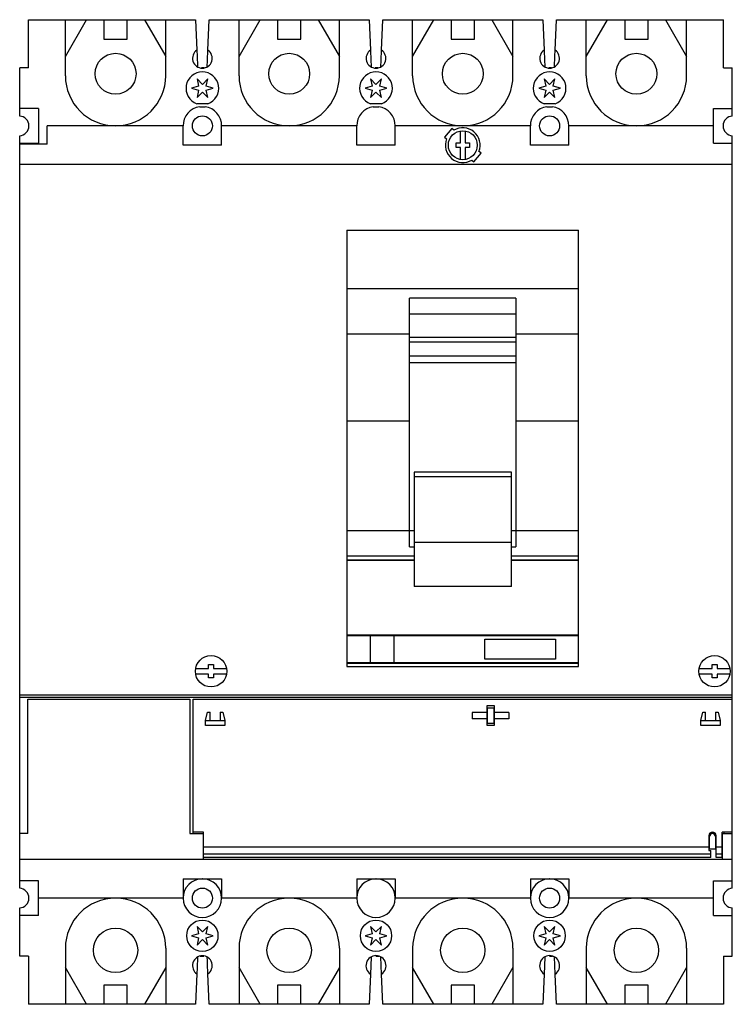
# Model space of a CAD drawing. Header units: millimetres. Extents: x 26 to 210, y 34 to 289.
import ezdxf

# ---------------------------------------------------------------- set-up
doc = ezdxf.new("R2010")
doc.units = ezdxf.units.MM
doc.header["$LTSCALE"] = 21.19922
doc.layers.get('0').update_dxf_attribs({"linetype": 'CONTINUOUS'})

msp = doc.modelspace()

# ---------------------------------------------------------------- linework, layer by layer
at = {"color": 7, "linetype": 'Continuous'}
for p, q in [((27.86, 276.61), (27.86, 289.11)), ((27.86, 289.11), (71.21, 289.11)), ((37.46, 279.59), (42.96, 289.11)), ((37.46, 274.61), (37.46, 289.11)), ((47.46, 289.11), (47.46, 284.11)), ((53.46, 284.11), (53.46, 289.11)), ((57.96, 289.11), (63.46, 279.59)), ((63.46, 274.61), (63.46, 289.11)), ((71.21, 289.11), (71.54, 281.23)), ((74.39, 281.23), (74.71, 289.11)), ((74.71, 289.11), (116.21, 289.11)), ((82.46, 279.59), (87.96, 289.11)), ((82.46, 274.61), (82.46, 289.11)), ((92.46, 289.11), (92.46, 284.11)), ((98.46, 284.11), (98.46, 289.11)), ((102.96, 289.11), (108.46, 279.59)), ((108.46, 274.61), (108.46, 289.11)), ((116.21, 289.11), (116.54, 281.23)), ((119.39, 281.23), (119.71, 289.11)), ((119.71, 289.11), (161.21, 289.11)), ((127.46, 279.59), (132.96, 289.11)), ((127.46, 274.61), (127.46, 289.11)), ((137.46, 289.11), (137.46, 284.11)), ((143.46, 284.11), (143.46, 289.11)), ((147.96, 289.11), (153.46, 279.59)), ((153.46, 274.61), (153.46, 289.11)), ((161.21, 289.11), (161.54, 281.23)), ((164.39, 281.23), (164.71, 289.11)), ((164.71, 289.11), (208.06, 289.11)), ((172.46, 279.59), (177.96, 289.11)), ((172.46, 274.61), (172.46, 289.11)), ((182.46, 289.11), (182.46, 284.11)), ((188.46, 284.11), (188.46, 289.11)), ((192.96, 289.11), (198.46, 279.59)), ((198.46, 274.61), (198.46, 289.11)), ((208.06, 276.61), (208.06, 289.11)), ((47.46, 284.11), (53.46, 284.11)), ((92.46, 284.11), (98.46, 284.11)), ((137.46, 284.11), (143.46, 284.11)), ((182.46, 284.11), (188.46, 284.11)), ((25.61, 264.16), (25.61, 276.61)), ((27.86, 276.61), (25.61, 276.61)), ((71.7, 277.08), (71.7, 276.9)), ((73.46, 276.61), (72.75, 276.61)), ((74.22, 276.96), (74.22, 277)), ((116.7, 277.08), (116.7, 276.9)), ((118.46, 276.61), (117.75, 276.61)), ((119.22, 276.96), (119.22, 277)), ((161.7, 277.08), (161.7, 276.9)), ((163.46, 276.61), (162.75, 276.61)), ((164.22, 276.96), (164.22, 277)), ((208.06, 276.61), (210.31, 276.61)), ((210.31, 264.16), (210.31, 276.61)), ((71.57, 273.79), (72, 271.87)), ((72.96, 272.35), (71.57, 273.79)), ((74.35, 273.79), (72.96, 272.35)), ((73.92, 271.87), (74.35, 273.79)), ((116.57, 273.79), (117, 271.87)), ((117.96, 272.35), (116.57, 273.79)), ((119.35, 273.79), (117.96, 272.35)), ((118.92, 271.87), (119.35, 273.79)), ((161.57, 273.79), (162, 271.87)), ((162.96, 272.35), (161.57, 273.79)), ((164.35, 273.79), (162.96, 272.35)), ((163.92, 271.87), (164.35, 273.79)), ((72, 271.87), (70.16, 271.36)), ((70.16, 271.36), (72, 270.86)), ((72, 270.86), (71.57, 268.93)), ((71.57, 268.93), (72.96, 270.37)), ((72.96, 270.37), (74.35, 268.93)), ((75.76, 271.36), (73.92, 271.87)), ((73.92, 270.86), (75.76, 271.36)), ((74.35, 268.93), (73.92, 270.86)), ((117, 271.87), (115.16, 271.36)), ((115.16, 271.36), (117, 270.86)), ((117, 270.86), (116.57, 268.93)), ((116.57, 268.93), (117.96, 270.37)), ((117.96, 270.37), (119.35, 268.93)), ((120.76, 271.36), (118.92, 271.87)), ((118.92, 270.86), (120.76, 271.36)), ((119.35, 268.93), (118.92, 270.86)), ((162, 271.87), (160.16, 271.36)), ((160.16, 271.36), (162, 270.86)), ((162, 270.86), (161.57, 268.93)), ((161.57, 268.93), (162.96, 270.37)), ((162.96, 270.37), (164.35, 268.93)), ((165.76, 271.36), (163.92, 271.87)), ((163.92, 270.86), (165.76, 271.36)), ((164.35, 268.93), (163.92, 270.86)), ((30.46, 266.11), (25.61, 266.11)), ((30.46, 266.11), (30.46, 257.11)), ((74.35, 267.36), (71.57, 267.36)), ((72.26, 266.56), (73.67, 266.56)), ((119.35, 267.36), (116.57, 267.36)), ((117.26, 266.56), (118.67, 266.56)), ((164.35, 267.36), (161.57, 267.36)), ((162.26, 266.56), (163.67, 266.56)), ((205.46, 257.11), (205.46, 266.11)), ((205.46, 266.11), (210.31, 266.11)), ((32.71, 256.86), (32.71, 261.61)), ((67.96, 261.61), (32.71, 261.61)), ((67.96, 256.61), (67.96, 261.61)), ((77.96, 256.61), (77.96, 261.61)), ((112.96, 261.61), (77.96, 261.61)), ((112.96, 256.61), (112.96, 261.61)), ((122.96, 256.61), (122.96, 261.61)), ((157.96, 261.61), (122.96, 261.61)), ((137.6, 260.91), (135.74, 258.68)), ((138.13, 260.46), (137.6, 260.91)), ((139.84, 257.24), (139.84, 260.31)), ((141.09, 260.31), (141.09, 257.24)), ((157.96, 256.61), (157.96, 261.61)), ((167.96, 256.61), (167.96, 261.61)), ((205.46, 261.61), (167.96, 261.61)), ((25.61, 64.16), (25.61, 259.07)), ((135.74, 258.68), (136.27, 258.24)), ((210.31, 64.16), (210.31, 259.07)), ((25.61, 257.11), (30.46, 257.11)), ((32.71, 256.86), (25.61, 256.86)), ((77.96, 256.61), (67.96, 256.61)), ((122.96, 256.61), (112.96, 256.61)), ((138.74, 255.99), (138.74, 257.24)), ((138.74, 257.24), (139.84, 257.24)), ((139.84, 255.99), (138.74, 255.99)), ((139.84, 252.91), (139.84, 255.99)), ((141.09, 257.24), (142.18, 257.24)), ((141.09, 255.99), (141.09, 252.91)), ((142.18, 255.99), (141.09, 255.99)), ((142.18, 257.24), (142.18, 255.99)), ((167.96, 256.61), (157.96, 256.61)), ((205.46, 257.11), (210.31, 257.11)), ((142.79, 252.76), (143.32, 252.32)), ((143.32, 252.32), (145.18, 254.54)), ((145.18, 254.54), (144.66, 254.98)), ((210.31, 251.61), (25.61, 251.61)), ((110.44, 234.61), (110.44, 121.61)), ((110.44, 234.61), (170.44, 234.61)), ((170.44, 121.61), (170.44, 234.61)), ((110.44, 219.47), (170.44, 219.47)), ((126.64, 152.62), (126.64, 216.98)), ((154.24, 216.98), (126.64, 216.98)), ((154.24, 216.98), (154.24, 152.62)), ((126.64, 212.96), (154.24, 212.96)), ((110.44, 207.77), (126.64, 207.77)), ((154.24, 206.83), (126.64, 206.83)), ((154.24, 207.77), (170.44, 207.77)), ((126.64, 205.67), (154.24, 205.67)), ((154.24, 201.93), (126.64, 201.93)), ((126.64, 200.35), (154.24, 200.35)), ((110.44, 185.21), (126.64, 185.21)), ((154.24, 185.21), (170.44, 185.21)), ((127.84, 171.92), (127.84, 142.32)), ((153.04, 171.92), (127.84, 171.92)), ((153.04, 142.32), (153.04, 171.92)), ((127.84, 170.79), (153.04, 170.79)), ((126.64, 156.73), (110.44, 156.73)), ((127.84, 156.77), (126.64, 156.77)), ((154.24, 156.77), (153.04, 156.77)), ((170.44, 156.73), (154.24, 156.73)), ((127.84, 153.81), (153.04, 153.81)), ((126.64, 152.62), (127.84, 152.62)), ((153.04, 152.62), (154.24, 152.62)), ((110.44, 150.26), (127.84, 150.26)), ((110.44, 149.26), (127.84, 149.26)), ((110.44, 149.1), (127.84, 149.1)), ((153.04, 150.26), (170.44, 150.26)), ((153.04, 149.26), (170.44, 149.26)), ((153.04, 149.1), (170.44, 149.1)), ((153.04, 142.32), (127.84, 142.32)), ((110.44, 129.77), (170.44, 129.77)), ((110.44, 129.61), (170.44, 129.61)), ((116.44, 129.61), (116.44, 122.61)), ((122.54, 129.61), (122.54, 122.61)), ((146.14, 128.71), (164.44, 128.71)), ((146.14, 123.46), (146.14, 128.71)), ((164.44, 128.71), (164.44, 123.46)), ((110.44, 122.61), (170.44, 122.61)), ((110.44, 122.45), (170.44, 122.45)), ((164.44, 123.46), (146.14, 123.46)), ((71.23, 121.08), (74.59, 121.08)), ((74.59, 121.08), (74.59, 122.08)), ((74.59, 122.08), (75.84, 122.08)), ((75.84, 122.08), (75.84, 121.08)), ((75.84, 121.08), (79.2, 121.08)), ((110.44, 121.61), (170.44, 121.61)), ((201.73, 121.08), (205.09, 121.08)), ((205.09, 122.08), (206.34, 122.08)), ((205.09, 121.08), (205.09, 122.08)), ((206.34, 122.08), (206.34, 121.08)), ((206.34, 121.08), (209.7, 121.08)), ((74.59, 119.64), (71.23, 119.64)), ((74.59, 118.64), (74.59, 119.64)), ((75.84, 118.64), (74.59, 118.64)), ((75.84, 119.64), (75.84, 118.64)), ((79.2, 119.64), (75.84, 119.64)), ((205.09, 119.64), (201.73, 119.64)), ((205.09, 118.64), (205.09, 119.64)), ((206.34, 118.64), (205.09, 118.64)), ((209.7, 119.64), (206.34, 119.64)), ((206.34, 119.64), (206.34, 118.64)), ((210.31, 114.21), (25.61, 114.21)), ((210.31, 113.61), (25.61, 113.61)), ((27.71, 78.32), (27.71, 113.12)), ((27.71, 113.12), (69.71, 113.12)), ((69.71, 113.12), (69.71, 78.32)), ((70.61, 78.32), (70.61, 113.12)), ((70.61, 113.12), (210.31, 113.12)), ((73.76, 107.58), (74.26, 109.78)), ((74.26, 109.78), (74.96, 109.78)), ((74.96, 107.58), (74.96, 109.78)), ((77.56, 109.78), (78.26, 109.78)), ((77.56, 109.78), (77.56, 107.58)), ((78.26, 109.78), (78.76, 107.58)), ((146.66, 109.72), (142.91, 109.72)), ((142.91, 109.72), (142.91, 108.02)), ((148.66, 111.37), (146.66, 111.37)), ((146.66, 111.37), (146.66, 106.37)), ((146.86, 110.92), (148.46, 110.92)), ((146.86, 106.82), (146.86, 110.92)), ((148.46, 110.92), (148.46, 106.82)), ((148.66, 106.37), (148.66, 111.37)), ((152.41, 109.72), (148.66, 109.72)), ((152.41, 109.72), (152.41, 108.02)), ((202.16, 107.58), (202.66, 109.78)), ((202.66, 109.78), (203.36, 109.78)), ((203.36, 107.58), (203.36, 109.78)), ((205.96, 109.78), (206.66, 109.78)), ((205.96, 109.78), (205.96, 107.58)), ((206.66, 109.78), (207.16, 107.58)), ((73.76, 107.58), (78.76, 107.58)), ((73.76, 106.32), (73.76, 107.58)), ((78.76, 107.58), (78.76, 106.32)), ((146.66, 108.02), (142.91, 108.02)), ((152.41, 108.02), (148.66, 108.02)), ((202.16, 107.58), (207.16, 107.58)), ((202.16, 106.32), (202.16, 107.58)), ((207.16, 107.58), (207.16, 106.32)), ((78.76, 106.32), (73.76, 106.32)), ((146.66, 106.37), (148.66, 106.37)), ((148.46, 106.82), (146.86, 106.82)), ((207.16, 106.32), (202.16, 106.32)), ((27.71, 78.32), (25.61, 78.32)), ((69.71, 78.32), (73.21, 78.32)), ((73.26, 78.72), (70.61, 78.72)), ((73.21, 71.62), (73.21, 78.72)), ((73.26, 72.17), (73.26, 78.72)), ((204.21, 77.77), (204.21, 73.92)), ((204.41, 74.27), (204.41, 77.57)), ((205.69, 78.49), (204.63, 78.49)), ((205.91, 77.57), (205.91, 74.27)), ((206.11, 72.17), (206.11, 77.77)), ((210.31, 78.72), (207.66, 78.72)), ((207.66, 72.17), (207.66, 78.72)), ((207.71, 78.32), (210.31, 78.32)), ((207.71, 78.32), (207.71, 71.62)), ((208.21, 78.32), (208.21, 78.72)), ((73.26, 74.87), (204.21, 74.87)), ((205.91, 74.27), (204.41, 74.27)), ((206.11, 74.87), (207.66, 74.87)), ((210.31, 71.62), (25.61, 71.62)), ((204.06, 72.12), (73.21, 72.12)), ((73.26, 73.09), (204.71, 73.09)), ((204.71, 72.17), (73.26, 72.17)), ((204.06, 72.17), (204.06, 72.12)), ((204.21, 73.92), (204.71, 73.92)), ((204.71, 72.17), (204.71, 73.92)), ((206.11, 73.09), (207.66, 73.09)), ((207.66, 72.17), (206.11, 72.17)), ((67.96, 66.62), (77.96, 66.62)), ((67.96, 66.62), (67.96, 61.62)), ((77.96, 66.62), (77.96, 61.62)), ((112.96, 66.62), (122.96, 66.62)), ((112.96, 66.62), (112.96, 61.62)), ((122.96, 66.62), (122.96, 61.62)), ((157.96, 66.62), (167.96, 66.62)), ((157.96, 66.62), (157.96, 61.62)), ((167.96, 66.62), (167.96, 61.62)), ((30.46, 66.12), (25.61, 66.12)), ((30.46, 57.12), (30.46, 66.12)), ((205.46, 66.12), (210.31, 66.12)), ((205.46, 57.12), (205.46, 66.12)), ((67.96, 61.62), (30.46, 61.62)), ((112.96, 61.62), (77.96, 61.62)), ((157.96, 61.62), (122.96, 61.62)), ((205.46, 61.62), (167.96, 61.62)), ((25.61, 46.61), (25.61, 59.07)), ((210.31, 46.61), (210.31, 59.07)), ((30.46, 57.12), (25.61, 57.12)), ((205.46, 57.12), (210.31, 57.12)), ((72.96, 52.86), (71.57, 54.3)), ((71.57, 54.3), (72, 52.37)), ((74.35, 54.3), (72.96, 52.86)), ((73.92, 52.37), (74.35, 54.3)), ((117.96, 52.86), (116.57, 54.3)), ((116.57, 54.3), (117, 52.37)), ((119.35, 54.3), (117.96, 52.86)), ((118.92, 52.37), (119.35, 54.3)), ((162.96, 52.86), (161.57, 54.3)), ((161.57, 54.3), (162, 52.37)), ((164.35, 54.3), (162.96, 52.86)), ((163.92, 52.37), (164.35, 54.3)), ((72, 52.37), (70.16, 51.87)), ((70.16, 51.87), (72, 51.37)), ((72, 51.37), (71.57, 49.44)), ((75.76, 51.87), (73.92, 52.37)), ((73.92, 51.37), (75.76, 51.87)), ((74.35, 49.44), (73.92, 51.37)), ((117, 52.37), (115.16, 51.87)), ((115.16, 51.87), (117, 51.37)), ((117, 51.37), (116.57, 49.44)), ((120.76, 51.87), (118.92, 52.37)), ((118.92, 51.37), (120.76, 51.87)), ((119.35, 49.44), (118.92, 51.37)), ((162, 52.37), (160.16, 51.87)), ((160.16, 51.87), (162, 51.37)), ((162, 51.37), (161.57, 49.44)), ((165.76, 51.87), (163.92, 52.37)), ((163.92, 51.37), (165.76, 51.87)), ((164.35, 49.44), (163.92, 51.37)), ((37.46, 48.62), (37.46, 34.11)), ((63.46, 48.62), (63.46, 34.11)), ((71.57, 49.44), (72.96, 50.88)), ((72.96, 50.88), (74.35, 49.44)), ((82.46, 48.62), (82.46, 34.11)), ((108.46, 48.62), (108.46, 34.11)), ((116.57, 49.44), (117.96, 50.88)), ((117.96, 50.88), (119.35, 49.44)), ((127.46, 48.62), (127.46, 34.11)), ((153.46, 48.62), (153.46, 34.11)), ((161.57, 49.44), (162.96, 50.88)), ((162.96, 50.88), (164.35, 49.44)), ((172.46, 48.62), (172.46, 34.11)), ((198.46, 48.62), (198.46, 34.11)), ((27.86, 46.61), (25.61, 46.61)), ((27.86, 46.61), (27.86, 34.11)), ((71.7, 46.27), (71.7, 46.23)), ((72.42, 46.61), (73.36, 46.61)), ((74.23, 46.15), (74.22, 46.34)), ((116.7, 46.33), (116.53, 41.95)), ((117.95, 46.61), (118.7, 46.61)), ((119.39, 41.95), (119.22, 46.39)), ((161.7, 46.33), (161.53, 41.95)), ((162.95, 46.61), (163.7, 46.61)), ((164.39, 41.95), (164.22, 46.39)), ((208.06, 46.61), (210.31, 46.61)), ((208.06, 46.61), (208.06, 34.11)), ((42.96, 34.11), (37.46, 43.64)), ((63.46, 43.64), (57.96, 34.11)), ((87.96, 34.11), (82.46, 43.64)), ((108.46, 43.64), (102.96, 34.11)), ((132.96, 34.11), (127.46, 43.64)), ((153.46, 43.64), (147.96, 34.11)), ((177.96, 34.11), (172.46, 43.64)), ((198.46, 43.64), (192.96, 34.11)), ((71.54, 42.01), (71.21, 34.11)), ((74.71, 34.11), (74.39, 42.01)), ((116.54, 41.95), (116.21, 34.11)), ((119.71, 34.11), (119.39, 41.95)), ((161.54, 41.95), (161.21, 34.11)), ((164.71, 34.11), (164.39, 41.95)), ((53.46, 39.11), (47.46, 39.11)), ((47.46, 39.11), (47.46, 34.11)), ((53.46, 34.11), (53.46, 39.11)), ((98.46, 39.11), (92.46, 39.11)), ((92.46, 39.11), (92.46, 34.11)), ((98.46, 34.11), (98.46, 39.11)), ((143.46, 39.11), (137.46, 39.11)), ((137.46, 39.11), (137.46, 34.11)), ((143.46, 34.11), (143.46, 39.11)), ((188.46, 39.11), (182.46, 39.11)), ((182.46, 39.11), (182.46, 34.11)), ((188.46, 34.11), (188.46, 39.11)), ((71.21, 34.11), (27.86, 34.11)), ((116.21, 34.11), (74.71, 34.11)), ((161.21, 34.11), (119.71, 34.11)), ((208.06, 34.11), (164.71, 34.11))]:
    msp.add_line(p, q, dxfattribs=at)
for centre, radius in [((50.46, 275.11), 5.3), ((95.46, 275.11), 5.3), ((140.46, 275.11), 5.3), ((185.46, 275.11), 5.3), ((72.96, 261.61), 2.6), ((162.96, 261.61), 2.6), ((140.46, 256.61), 3.75), ((75.21, 120.36), 4.05), ((205.71, 120.36), 4.05), ((72.96, 61.62), 2.6), ((162.96, 61.62), 2.6), ((50.46, 48.11), 5.75), ((72.96, 51.87), 4.05), ((95.46, 48.11), 5.75), ((117.96, 51.87), 4.05), ((140.46, 48.11), 5.75), ((162.96, 51.87), 4.05), ((185.46, 48.11), 5.75)]:
    msp.add_circle(centre, radius, dxfattribs=at)
for centre, radius, start, end in [((72.96, 279.11), 2.55, 123.9745, 56.0255), ((117.96, 279.11), 2.55, 123.9745, 56.0255), ((162.96, 279.11), 2.55, 123.9745, 56.0255), ((72.96, 271.36), 4.24, 289.211, 250.789), ((117.96, 271.36), 4.24, 289.211, 250.789), ((162.96, 271.36), 4.24, 289.211, 250.789), ((50.46, 274.61), 13, 180, 360), ((95.46, 274.61), 13, 180, 360), ((140.46, 274.61), 13, 180, 360), ((185.46, 274.61), 13, 180, 360), ((72.96, 261.61), 5, 98.1096, 180), ((72.96, 261.61), 5, 0, 81.8904), ((117.96, 261.61), 5, 98.1096, 180), ((117.96, 261.61), 5, 0, 81.8904), ((162.96, 261.61), 5, 98.1096, 180), ((162.96, 261.61), 5, 0, 81.8904), ((25.46, 261.61), 2.55, 273.3723, 86.6277), ((210.46, 261.61), 2.55, 93.3723, 266.6277), ((140.46, 256.61), 4.5, 338.7974, 121.2026), ((140.46, 256.61), 4.5, 158.7974, 301.2026), ((205.16, 77.77), 0.95, 0, 180), ((205.16, 77.57), 0.75, 0, 180), ((72.96, 61.62), 5, 90.3162, 89.6838), ((117.96, 61.62), 5, 90.3162, 89.6838), ((162.96, 61.62), 5, 90.3162, 89.6838), ((25.46, 61.61), 2.55, 273.3723, 86.6277), ((210.46, 61.61), 2.55, 93.3723, 266.6277), ((50.46, 48.62), 13, 0, 180), ((95.46, 48.62), 13, 0, 180), ((140.46, 48.62), 13, 0, 180), ((185.46, 48.62), 13, 0, 180), ((72.96, 44.12), 2.55, 303.9745, 236.0255), ((117.96, 44.12), 2.6, 303.2352, 236.7648), ((162.96, 44.12), 2.6, 303.2352, 236.7648)]:
    msp.add_arc(centre, radius, start, end, dxfattribs=at)
for points in [[(71.53, 281.22), (71.59, 279.84), (71.64, 278.46), (71.7, 277.08)], [(74.22, 277), (74.28, 278.41), (74.33, 279.82), (74.39, 281.22)], [(116.53, 281.22), (116.59, 279.84), (116.64, 278.46), (116.7, 277.08)], [(119.22, 277), (119.28, 278.41), (119.33, 279.82), (119.39, 281.22)], [(161.53, 281.22), (161.59, 279.84), (161.64, 278.46), (161.7, 277.08)], [(164.22, 277), (164.28, 278.41), (164.33, 279.82), (164.39, 281.22)], [(71.7, 46.23), (71.64, 44.82), (71.59, 43.42), (71.53, 42.01)], [(74.39, 42.01), (74.33, 43.39), (74.28, 44.77), (74.23, 46.15)]]:
    msp.add_open_spline(points, degree=3, dxfattribs=at)

doc.saveas('drawing.dxf')
